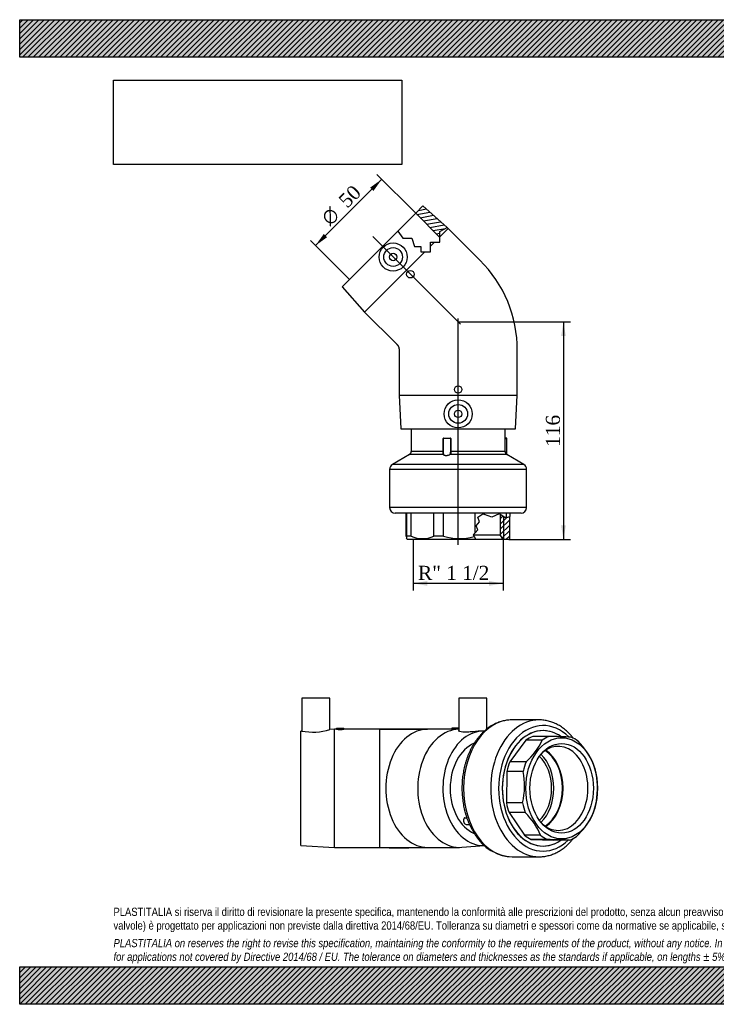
# Model space of a CAD drawing. Header units: millimetres. Extents: x 0 to 742, y 0 to 525.
# Tile 1 of 2: x 0 to 371, y 0 to 525. Entities that reach past the tile are written whole.
import ezdxf
from ezdxf.enums import TextEntityAlignment as Align
from ezdxf.lldxf.tags import DXFTag

# ---------------------------------------------------------------- set-up
doc = ezdxf.new("R2010")
doc.units = ezdxf.units.MM
doc.header["$LTSCALE"] = 2.5
for name, color, linetype in [('Default', 7, 'Continuous'), ('DV3_Default', 7, 'Continuous'), ('GE4P050C', 7, 'Continuous'), ('IOF050C', 7, 'Continuous'), ('PARTE_PE_050', 7, 'Continuous')]:
    doc.layers.add(name, color=color, linetype=linetype)
doc.styles.add('SEACAD_Solid_Edge_ANSI1_Symbols', font='semeca1.ttf')
doc.styles.add('SEACAD_Times_New_Roman', font='times.ttf')
tags = doc.linetypes.add('CENTER2', pattern=[28.575, 19.05, -3.175, 3.175, -3.175]).pattern_tags.tags
tags[10:11] = [DXFTag(74, 4), DXFTag(75, 0), DXFTag(340, '0'), DXFTag(46, 0.0), DXFTag(50, 0.0), DXFTag(44, 0.0), DXFTag(45, 0.0)]
tags[8:9] = [DXFTag(74, 4), DXFTag(75, 0), DXFTag(340, '0'), DXFTag(46, 0.0), DXFTag(50, 0.0), DXFTag(44, 0.0), DXFTag(45, 0.0)]
tags[6:7] = [DXFTag(74, 4), DXFTag(75, 0), DXFTag(340, '0'), DXFTag(46, 0.0), DXFTag(50, 0.0), DXFTag(44, 0.0), DXFTag(45, 0.0)]
tags[4:5] = [DXFTag(74, 4), DXFTag(75, 0), DXFTag(340, '0'), DXFTag(46, 0.0), DXFTag(50, 0.0), DXFTag(44, 0.0), DXFTag(45, 0.0)]
doc.dimstyles.new('ANSImm', dxfattribs={"dimtxt": 7.5, "dimasz": 7.5, "dimexe": 3.75, "dimexo": 0, "dimgap": 1.875, "dimtad": 1, "dimdsep": 46, "dimtxsty": 'SEACAD_Times_New_Roman', "dimblk1": '_SE_FILLED', "dimblk2": '_SE_FILLED', "dimsah": 1, "dimcen": 3.75, "dimazin": 0, "dimtfac": 0.85, "dimtdec": 3, "dimtofl": 0, "dimtmove": 0, "dimatfit": 3, "dimfxl": 1, "dimarcsym": 0})
picture_1 = doc.add_image_def('image1.jpg', size_in_pixel=(4302, 1260))

# ---------------------------------------------------------------- blocks, each defined once
blk = doc.blocks.new('SE')
at = {"layer": 'GE4P050C', "color": 7, "linetype": 'Continuous'}
for p, q in [((165.31, 163.16), (150.31, 163.16)), ((150.31, 163.16), (150.31, 145.69)), ((165.31, 146.52), (165.31, 163.16)), ((248.96, 163.16), (233.96, 163.16)), ((233.96, 163.16), (233.96, 145.95)), ((248.96, 146.75), (248.96, 163.16)), ((168.81, 147.16), (172.81, 147.16)), ((168.81, 147.16), (168.81, 146.66)), ((172.81, 146.66), (172.81, 147.16)), ((233.96, 147.16), (230.27, 147.16)), ((230.27, 147.16), (230.27, 146.63)), ((150.33, 145.69), (149.81, 145.66)), ((149.81, 84.66), (149.81, 145.66)), ((167.81, 146.66), (165.29, 146.52)), ((167.81, 83.66), (167.81, 146.66)), ((168.81, 146.66), (167.81, 146.66)), ((191.81, 146.66), (172.79, 146.66)), ((191.81, 146.66), (191.81, 83.7)), ((191.81, 146.66), (192.3, 146.66)), ((192.3, 146.66), (217.42, 146.66)), ((217.35, 146.66), (215.72, 146.66)), ((230.27, 146.66), (217.42, 146.66)), ((233.96, 146.66), (233.68, 146.66)), ((149.81, 84.66), (167.81, 83.66)), ((235.63, 83.71), (247.68, 84.66)), ((167.81, 83.66), (191.81, 83.66)), ((191.81, 83.66), (192.3, 83.66)), ((192.3, 83.66), (217.42, 83.66)), ((216.34, 83.66), (217.35, 83.66)), ((217.42, 83.66), (234.39, 83.66))]:
    blk.add_line(p, q, dxfattribs=at)
for centre, radius, start, end in [((156.14, 176.24), 31.1, 259.2027, 287.157), ((170.81, 178.1), 31.5, 266.3594, 273.6406), ((210.28, -3962.62), 4109.28, 89.92403, 90.25744), ((202.55, 301.39), 217.96, 267.1757, 272.6148)]:
    blk.add_arc(centre, radius, start, end, dxfattribs=at)
for centre, major_axis, start_param, end_param in [((217.42, 115.16), (0, 31.5), 0, 3.141601), ((234.39, 115.16), (0, 31.5), 0.019258, 3.197177), ((247.12, 115.16), (0, -30.5), 3.11802, 6.283185), ((247.12, 115.16), (0, 25), 0.279779, 2.860355), ((247.12, 115.16), (0, -30.5), 0, 0.024534)]:
    blk.add_ellipse(centre, major_axis=major_axis, ratio=0.707107, start_param=start_param, end_param=end_param, dxfattribs=at)
blk.add_open_spline([(230.85, 146.6), (230.48, 146.6), (230.27, 146.61), (230.27, 146.63)], degree=3, dxfattribs=at)
for points, knots in [([(233.68, 146.66), (233.31, 146.66), (232.79, 146.65), (231.75, 146.61), (231.23, 146.6), (230.85, 146.6)], [0.7501572, 0.7501572, 0.7501572, 0.7501572, 0.875, 0.875, 1, 1, 1, 1]), ([(247.7, 145.66), (247.43, 145.68), (247.12, 145.69), (245.39, 145.69), (243.42, 145.52), (240.48, 145.27), (239.5, 145.19), (237.68, 145.12), (236.85, 145.13), (235.45, 145.24), (234.9, 145.35), (234.15, 145.62), (233.96, 145.79), (233.96, 145.95), (233.96, 145.95), (233.96, 145.95)], [0.0940462, 0.0940462, 0.0940462, 0.0940462, 0.125, 0.125, 0.25, 0.25, 0.3125, 0.3125, 0.375, 0.375, 0.4375, 0.4375, 0.5, 0.5, 0.5001879, 0.5001879, 0.5001879, 0.5001879])]:
    blk.add_open_spline(points, degree=3, knots=knots, dxfattribs=at)
at = {"layer": 'IOF050C', "color": 7, "linetype": 'Continuous'}
for p, q in [((282.11, 142.85), (273.45, 142.85)), ((269.79, 140.84), (261.22, 129.25)), ((278.45, 140.84), (269.79, 140.84)), ((269.88, 129.25), (261.22, 129.25)), ((259.63, 124.17), (259.36, 107.4)), ((268.29, 124.17), (259.63, 124.17)), ((268.02, 107.4), (259.36, 107.4)), ((260.78, 102.23), (268.97, 90.1)), ((269.44, 102.23), (260.78, 102.23)), ((277.64, 90.1), (268.97, 90.1)), ((272.57, 87.86), (284.42, 87.48)), ((281.23, 87.86), (272.57, 87.86)), ((293.09, 87.48), (284.42, 87.48))]:
    blk.add_line(p, q, dxfattribs=at)
for centre, radius, start, end in [((269, -449.92), 592.91, 87.58642, 88.73268), ((245.77, 156.06), 36.06, 311.9699, 335.0282), ((272.33, 114.34), 36.15, 22.3688, 45.724), ((228.73, 116.42), 40.31, 347.0753, 11.0838), ((267.59, 115.17), 40.33, 347.0819, 11.0772), ((243.03, 75.55), 37.55, 22.8097, 45.2831), ((271.4, 117.21), 37.57, 312.4393, 334.5588), ((267.14, -535.42), 623.43, 87.61448, 88.70462)]:
    blk.add_arc(centre, radius, start, end, dxfattribs=at)
for centre, major_axis, start_param, end_param in [((278.94, 115.16), (0, -30.75), 2.678701, 6.283185), ((278.94, 115.16), (0, 28.75), 0.273245, 0.466718), ((287.6, 115.16), (0, 28.75), 0.273245, 0.466718), ((287.6, 115.16), (0, 28.75), 5.771033, 5.964505), ((287, 115.16), (0, -22.42), 0, 3.710518), ((269.04, 115.16), (0, 22), 3.741666, 5.683112), ((273.7, 115.16), (0, -22), 0.416574, 2.725019), ((273.7, 115.16), (0, -22.42), 0.432635, 2.708957), ((278.94, 115.16), (0, 28.75), 1.058644, 1.252116), ((287.6, 115.16), (0, 28.75), 1.058644, 1.252116), ((287.6, 115.16), (0, 28.75), 4.985634, 5.179107), ((278.94, 115.16), (0, -28.75), 4.985634, 5.179107), ((287.6, 115.16), (0, -28.75), 4.985634, 5.179107), ((287.6, 115.16), (0, -28.75), 1.058644, 1.252116), ((287, 115.16), (0, -22.42), 5.71426, 6.283185), ((278.94, 115.16), (0, -28.75), 5.771033, 5.964505), ((287.6, 115.16), (0, -28.75), 5.771033, 5.964505), ((287.6, 115.16), (0, -28.75), 0.273245, 0.466718), ((278.94, 115.16), (0, -30.75), 0, 0.450401)]:
    blk.add_ellipse(centre, major_axis=major_axis, ratio=0.707107, start_param=start_param, end_param=end_param, dxfattribs=at)
for major_axis in [(0, -27), (0, 23.92)]:
    blk.add_ellipse((288.84, 115.16), major_axis=major_axis, ratio=0.707107, dxfattribs=at)
at = {"layer": 'PARTE_PE_050', "color": 7, "linetype": 'Continuous'}
for p, q in [((276.82, 151.66), (262.38, 151.66)), ((238.32, 99.33), (236.96, 99.33)), ((236.97, 99.46), (238.27, 99.46)), ((237.98, 95.95), (239.67, 95.95)), ((262.38, 78.66), (276.82, 78.66))]:
    blk.add_line(p, q, dxfattribs=at)
blk.add_arc((263.39, 102.68), 24.03, 210.8999, 267.5986, dxfattribs=at)
for centre, major_axis, ratio, start_param, end_param in [((262.38, 115.16), (0, -36.5), 0.707107, 3.141593, 6.283185), ((276.82, 115.16), (0, -36.5), 0.707107, 3.141113, 6.283125), ((278.94, 115.16), (0, -33.5), 0.707107, 2.528291, 6.283185), ((278.94, 115.16), (0, 30.75), 0.707107, 0, 3.591994), ((278.94, 115.16), (0, 30.75), 0.707107, 5.821917, 6.283185), ((269.04, 115.16), (0, -20.4), 0.707107, 0.581897, 2.559696), ((237.98, 97.95), (0, 2), 0.707107, 0.806645, 3.141593), ((236.86, 99.24), (-0.0865, -0.0502), 0.448481, 3.30649, 3.799734), ((236.91, 99.4), (0, 0.1), 0.707107, 3.948238, 5.391387), ((278.94, 115.16), (0, -33.5), 0.707107, 0, 0.598166)]:
    blk.add_ellipse(centre, major_axis=major_axis, ratio=ratio, start_param=start_param, end_param=end_param, dxfattribs=at)
for points, knots in [([(262.4, 151.65), (262.22, 151.66), (261.69, 151.66), (260.69, 151.6), (259.5, 151.46), (258.29, 151.25), (257.1, 150.96), (255.92, 150.6), (254.75, 150.17), (253.59, 149.66), (252.46, 149.08), (251.34, 148.44), (250.25, 147.72), (249.18, 146.94), (248.14, 146.09), (247.12, 145.17), (246.14, 144.2), (245.19, 143.16), (244.28, 142.06), (243.41, 140.91), (242.57, 139.71), (241.78, 138.45), (241.03, 137.15), (240.32, 135.8), (239.67, 134.41), (239.05, 132.98), (238.49, 131.51), (237.98, 130.01), (237.51, 128.48), (237.1, 126.93), (236.74, 125.35), (236.43, 123.75), (236.17, 122.13), (235.97, 120.5), (235.82, 118.86), (235.73, 117.21), (235.69, 115.55), (235.7, 113.9), (235.77, 112.25), (235.89, 110.6), (236.07, 108.97), (236.3, 107.34), (236.58, 105.73), (236.92, 104.14), (237.31, 102.57), (237.75, 101.03), (238.24, 99.52), (238.78, 98.03), (239.37, 96.58), (240.01, 95.17), (240.7, 93.8), (241.42, 92.48), (242.14, 91.3), (242.56, 90.65), (242.77, 90.34)], [0, 0, 0, 0, 0.007548, 0.02651, 0.045471, 0.064445, 0.083445, 0.102481, 0.121564, 0.140702, 0.159899, 0.179159, 0.198483, 0.217869, 0.237314, 0.256815, 0.276364, 0.295957, 0.315586, 0.335245, 0.354929, 0.374631, 0.394347, 0.414072, 0.433804, 0.453538, 0.473273, 0.493007, 0.512738, 0.532466, 0.552191, 0.571913, 0.591632, 0.611348, 0.631062, 0.650776, 0.670488, 0.690201, 0.709915, 0.729631, 0.74935, 0.769073, 0.7888, 0.808531, 0.828269, 0.848012, 0.867761, 0.887516, 0.907277, 0.927042, 0.946811, 0.966581, 0.986349, 1, 1, 1, 1]), ([(295.03, 141.9), (294.8, 142.21), (294.25, 142.87), (293.37, 143.87), (292.39, 144.87), (291.38, 145.81), (290.34, 146.69), (289.27, 147.5), (288.17, 148.24), (287.05, 148.91), (285.91, 149.51), (284.75, 150.04), (283.58, 150.5), (282.39, 150.88), (281.19, 151.19), (279.98, 151.42), (278.78, 151.58), (277.7, 151.66), (277.1, 151.66), (276.83, 151.65)], [0.7645069, 0.7645069, 0.7645069, 0.7645069, 0.7762263, 0.7908344, 0.8054228, 0.8199864, 0.8345199, 0.8490183, 0.8634766, 0.8778907, 0.8922572, 0.9065742, 0.9208413, 0.9350598, 0.9492328, 0.9633654, 0.977464, 0.9915366, 1, 1, 1, 1]), ([(236.97, 99.46), (236.93, 99.46), (236.9, 99.45), (236.88, 99.39), (236.89, 99.35), (236.92, 99.31)], [0, 0, 0, 0, 0.5, 0.5, 1, 1, 1, 1]), ([(236.96, 99.33), (236.96, 99.33), (236.95, 99.33), (236.95, 99.33), (236.94, 99.33), (236.94, 99.32), (236.93, 99.32), (236.93, 99.32), (236.93, 99.32), (236.93, 99.31)], [0, 0, 0, 0, 0.1328951, 0.1328951, 0.1328951, 0.3456657, 0.3456657, 0.3456657, 0.3965933, 0.3965933, 0.3965933, 0.3965933]), ([(276.81, 78.67), (277.04, 78.67), (277.61, 78.67), (278.64, 78.74), (279.84, 78.88), (281.05, 79.11), (282.24, 79.4), (283.42, 79.77), (284.59, 80.21), (285.74, 80.73), (286.87, 81.31), (287.99, 81.97), (289.08, 82.69), (290.14, 83.48), (291.18, 84.34), (292.19, 85.26), (293.17, 86.24), (294.11, 87.29), (294.72, 88.03), (295.02, 88.4), (295.02, 88.41)], [0, 0, 0, 0, 0.0070629, 0.0211114, 0.0351605, 0.0492202, 0.0632998, 0.0774075, 0.0915505, 0.1057343, 0.1199628, 0.1342381, 0.1485605, 0.162929, 0.177341, 0.1917933, 0.2062815, 0.220801, 0.2353471, 0.23544, 0.23544, 0.23544, 0.23544])]:
    blk.add_open_spline(points, degree=3, knots=knots, dxfattribs=at)
blk = doc.blocks.new('SE2')
at = {"layer": 'GE4P050C', "linetype": 'Continuous'}
h = blk.add_hatch(dxfattribs=at)
h.set_pattern_fill('LINE', scale=0.62992, angle=10, style=0)
h.paths.add_polyline_path([(223.96, 408.88), (223.96, 409.26), (223.96, 412.02), (227.81, 414.17), (214.93, 425.69), (211.05, 421.8)])
at = {"layer": 'IOF050C', "linetype": 'Continuous'}
h = blk.add_hatch(dxfattribs=at)
h.set_pattern_fill('LINE', scale=0.62992, angle=45, style=0)
h.paths.add_polyline_path([(261.18, 248.32), (261.18, 260.07), (259.35, 259.65), (258.63, 259.48), (256.1, 261.06), (256.1, 250.41), (257.6, 247.82), (260.67, 247.82)])
at = {"layer": 'DV3_Default', "color": 7, "linetype": 'CENTER2'}
for p, q in [((188.13, 409.36), (234.89, 362.59)), ((233.67, 244.97), (233.67, 365.64))]:
    blk.add_line(p, q, dxfattribs=at)
at = {"layer": 'GE4P050C', "color": 7, "linetype": 'Continuous'}
for p, q in [((211.05, 421.8), (214.93, 425.69)), ((214.93, 425.69), (227.81, 414.17)), ((201.46, 412.22), (211.05, 421.8)), ((211.05, 421.8), (223.96, 408.88)), ((201.46, 412.22), (171.8, 382.55)), ((201.46, 412.22), (204.19, 408.54)), ((223.96, 412.02), (227.81, 414.17)), ((228.37, 413.67), (223.96, 409.26)), ((223.96, 409.26), (223.96, 412.02)), ((228.37, 413.67), (227.81, 414.17)), ((245.26, 396.77), (228.37, 413.67)), ((204.19, 408.54), (208.93, 408.54)), ((208.93, 408.54), (210.46, 404.12)), ((218.95, 404.25), (221.03, 406.33)), ((218.95, 404.25), (218.95, 406.33)), ((218.95, 406.33), (221.03, 406.33)), ((221.03, 406.33), (223.96, 406.33)), ((223.96, 406.33), (223.96, 409.26)), ((216, 401.3), (183.82, 369.12)), ((210.46, 404.12), (213.8, 404.12)), ((213.8, 404.12), (213.8, 401.3)), ((213.8, 401.3), (216, 401.3)), ((216, 401.3), (218.95, 401.3)), ((218.95, 401.3), (218.95, 404.25)), ((171.8, 382.55), (183.82, 369.12)), ((183.82, 369.12), (200.79, 352.15)), ((202.17, 348.82), (202.17, 324.82)), ((265.17, 324.82), (265.17, 348.71)), ((202.17, 324.82), (265.17, 324.82)), ((202.17, 324.82), (203.17, 306.82)), ((264.17, 306.82), (265.17, 324.82)), ((203.17, 306.82), (264.17, 306.82))]:
    blk.add_line(p, q, dxfattribs=at)
for centre, radius in [((199.02, 398.46), 7.5), ((199.02, 398.46), 5), ((199.02, 398.46), 2), ((208.22, 389.27), 2), ((233.67, 327.82), 2), ((233.67, 314.82), 7.5), ((233.67, 314.82), 5), ((233.67, 314.82), 2)]:
    blk.add_circle(centre, radius, dxfattribs=at)
blk.add_arc((198.17, 349.11), 67, 359.6523, 45.3477, dxfattribs=at)
blk.add_open_spline([(200.79, 352.15), (200.83, 352.12), (200.87, 352.07), (200.95, 352), (201, 351.95), (201.03, 351.91), (201.05, 351.89), (201.06, 351.88), (201.06, 351.88), (201.06, 351.88), (201.06, 351.88), (201.06, 351.88), (201.06, 351.88), (201.06, 351.88), (201.06, 351.88), (201.06, 351.88), (201.06, 351.89), (201.05, 351.89), (201.05, 351.89), (201.05, 351.89), (201.05, 351.89), (201.05, 351.89), (201.05, 351.89), (201.05, 351.89), (201.05, 351.89), (201.05, 351.89), (201.07, 351.87), (201.11, 351.83), (201.17, 351.76), (201.22, 351.7), (201.28, 351.64), (201.32, 351.58), (201.37, 351.52), (201.44, 351.43), (201.52, 351.31), (201.6, 351.18), (201.67, 351.06), (201.72, 350.96), (201.77, 350.87), (201.81, 350.78), (201.86, 350.66), (201.92, 350.52), (201.98, 350.34), (202.04, 350.15), (202.09, 349.92), (202.14, 349.66), (202.16, 349.43), (202.17, 349.27), (202.17, 349.2), (202.17, 349.19), (202.17, 349.18), (202.17, 349.18), (202.17, 349.18), (202.17, 349.18), (202.17, 349.18), (202.17, 349.18), (202.17, 349.18), (202.17, 349.18), (202.17, 349.18), (202.17, 349.19), (202.17, 349.2), (202.17, 349.2), (202.17, 349.2), (202.17, 349.2), (202.17, 349.2), (202.17, 349.2), (202.17, 349.2), (202.17, 349.2), (202.17, 349.2), (202.17, 349.2), (202.17, 349.2), (202.17, 349.2), (202.17, 349.2), (202.17, 349.18), (202.17, 349.13), (202.17, 349.05), (202.17, 348.94), (202.17, 348.87), (202.17, 348.82)], degree=3, knots=[0, 0, 0, 0, 0.033162, 0.058973, 0.077499, 0.089434, 0.096644, 0.098534, 0.099053, 0.0992, 0.09924, 0.099252, 0.099258, 0.09926, 0.09928, 0.09937, 0.10101, 0.102567, 0.103689, 0.103988, 0.104072, 0.104097, 0.104112, 0.104115, 0.10416, 0.104378, 0.105319, 0.128198, 0.150889, 0.17279, 0.193923, 0.214303, 0.233944, 0.252858, 0.301181, 0.344082, 0.377737, 0.407006, 0.431887, 0.455536, 0.489719, 0.530578, 0.578112, 0.632321, 0.693205, 0.760762, 0.834992, 0.874615, 0.884658, 0.8895, 0.890195, 0.890614, 0.890713, 0.890733, 0.890734, 0.890741, 0.890794, 0.890939, 0.892425, 0.895514, 0.897646, 0.898315, 0.898465, 0.898483, 0.898494, 0.898496, 0.898497, 0.898497, 0.898499, 0.898502, 0.898535, 0.898819, 0.899631, 0.902743, 0.914949, 0.935183, 0.963512, 1, 1, 1, 1], dxfattribs=at)
at = {"layer": 'IOF050C', "color": 7, "linetype": 'Continuous'}
for p, q in [((205.99, 249.57), (205.99, 261.82)), ((206.37, 249.57), (206.37, 261.82)), ((208.61, 249.57), (208.61, 261.82)), ((220.74, 249.57), (220.74, 261.82)), ((225.91, 249.57), (225.91, 261.82)), ((242.68, 251.42), (242.68, 261.82)), ((243.32, 255.2), (245.01, 257.25)), ((244.17, 259.76), (246.83, 261.44)), ((245.01, 257.25), (244.17, 259.76)), ((246.83, 261.44), (247.76, 261.12)), ((247.76, 261.12), (247.76, 261.82)), ((251.66, 259.76), (247.76, 261.12)), ((255.48, 261.44), (251.66, 259.76)), ((258.63, 259.48), (255.48, 261.44)), ((256.1, 261.06), (256.1, 250.41)), ((257.97, 247.82), (257.97, 259.89)), ((259.35, 259.65), (258.63, 259.48)), ((259.35, 259.65), (259.35, 261.82)), ((259.35, 259.65), (261.36, 260.11)), ((261.18, 248.32), (261.18, 260.07)), ((261.36, 260.11), (261.36, 261.82)), ((242.68, 251.42), (244.2, 253.08)), ((244.2, 253.08), (243.32, 255.2)), ((206.17, 248.32), (206.67, 247.82)), ((208.61, 249.57), (206.37, 249.57)), ((243.07, 247.82), (206.67, 247.82)), ((225.91, 249.57), (220.74, 249.57)), ((242.68, 251.42), (241.63, 250.27)), ((241.63, 250.27), (242.14, 249.41)), ((241.76, 250.41), (256.1, 250.41)), ((242.14, 249.41), (243.07, 247.82)), ((257.6, 247.82), (243.07, 247.82)), ((257.6, 247.82), (256.1, 250.41)), ((260.67, 247.82), (257.6, 247.82)), ((260.67, 247.82), (261.18, 248.32))]:
    blk.add_line(p, q, dxfattribs=at)
for centre, radius, start, end in [((214.67, 263.64), 15.33, 246.6991, 293.3009), ((234.29, 277.05), 28.73, 253.0549, 285.8576)]:
    blk.add_arc(centre, radius, start, end, dxfattribs=at)
blk.add_open_spline([(205.99, 249.57), (206.05, 248.77), (206.11, 248.32), (206.21, 248.31), (206.24, 248.43), (206.31, 248.86), (206.34, 249.17), (206.37, 249.57)], degree=3, knots=[0, 0, 0, 0, 0.5, 0.5, 0.75, 0.75, 1, 1, 1, 1], dxfattribs=at)
at = {"layer": 'PARTE_PE_050', "color": 7, "linetype": 'Continuous'}
for p, q in [((208.67, 306.82), (208.67, 294.82)), ((258.67, 294.82), (258.67, 306.82)), ((225.77, 301.72), (225.74, 301.72)), ((225.74, 294.82), (225.74, 301.72)), ((229.69, 301.72), (225.77, 301.72)), ((225.77, 301.72), (225.77, 293.65)), ((225.87, 301.82), (229.59, 301.82)), ((225.93, 301.92), (229.6, 301.92)), ((229.69, 294.82), (229.69, 301.72)), ((229.8, 301.72), (229.69, 301.72)), ((229.8, 301.72), (229.8, 294.82)), ((259.49, 301.82), (258.67, 301.82)), ((258.67, 301.72), (259.59, 301.72)), ((259.59, 293.13), (259.59, 301.72)), ((225.74, 294.82), (208.67, 294.82)), ((225.77, 294.82), (225.74, 294.82)), ((229.8, 294.82), (229.69, 294.82)), ((258.67, 294.82), (229.8, 294.82)), ((207.68, 293.09), (198.66, 287.82)), ((225.77, 293.09), (207.68, 293.09)), ((259.66, 293.09), (229.29, 293.09)), ((268.69, 287.82), (259.66, 293.09)), ((270.17, 285.23), (197.17, 285.23)), ((197.17, 285.23), (197.17, 264.82)), ((268.69, 287.82), (198.66, 287.82)), ((270.17, 264.82), (270.17, 285.23)), ((270.17, 264.82), (197.17, 264.82)), ((267.17, 261.82), (200.17, 261.82))]:
    blk.add_line(p, q, dxfattribs=at)
for centre, radius, start, end in [((225.94, 301.72), 0.195, 91.3491, 181.3543), ((225.87, 301.72), 0.1, 90, 180), ((229.59, 301.71), 0.102, 0.8735, 90.8886), ((229.6, 301.72), 0.199, 359.7698, 89.7559), ((259.49, 301.72), 0.1, 0, 90), ((206.67, 294.82), 2, 300.3034, 0), ((260.67, 294.82), 2, 180, 239.6966), ((200.17, 285.23), 3, 120.3034, 180), ((267.17, 285.23), 3, 0, 59.6966), ((200.17, 264.82), 3, 180, 270), ((267.17, 264.82), 3, 270, 0)]:
    blk.add_arc(centre, radius, start, end, dxfattribs=at)
for centre, major_axis, ratio, start_param, end_param in [((225.9, 301.92), (0, -0.1), 0.309558, 0, 1.570796), ((229.59, 301.92), (0, -0.1), 0.162709, 0, 1.570796), ((225.76, 293.18), (-0.0861, -0.0508), 0.863094, 1.25913, 2.541968), ((229.28, 293.18), (0.0571, -0.0821), 0.648199, 4.288604, 5.571442)]:
    blk.add_ellipse(centre, major_axis=major_axis, ratio=ratio, start_param=start_param, end_param=end_param, dxfattribs=at)
for points, knots in [([(225.77, 293.09), (225.69, 293.25), (225.69, 293.5), (225.72, 294.1), (225.74, 294.46), (225.74, 294.82)], [0, 0, 0, 0, 0.5, 0.5, 1, 1, 1, 1]), ([(229.21, 293.18), (229.42, 293.33), (229.54, 293.57), (229.67, 294.15), (229.69, 294.48), (229.69, 294.82)], [0, 0, 0, 0, 0.5, 0.5, 1, 1, 1, 1]), ([(229.8, 294.82), (229.8, 294.46), (229.78, 294.1), (229.64, 293.49), (229.51, 293.25), (229.29, 293.09)], [0, 0, 0, 0, 0.5, 0.5, 1, 1, 1, 1]), ([(229.29, 293.09), (229.05, 292.92), (228.75, 292.78), (228.04, 292.57), (227.65, 292.52), (226.91, 292.52), (226.57, 292.58), (226.05, 292.78), (225.87, 292.92), (225.77, 293.09)], [0, 0, 0, 0, 0.25, 0.25, 0.5, 0.5, 0.75, 0.75, 1, 1, 1, 1]), ([(225.85, 293.18), (225.95, 293.01), (226.12, 292.87), (226.61, 292.66), (226.94, 292.6), (227.65, 292.6), (228.02, 292.66), (228.69, 292.87), (228.98, 293.01), (229.21, 293.18)], [0, 0, 0, 0, 0.25, 0.25, 0.5, 0.5, 0.75, 0.75, 1, 1, 1, 1])]:
    blk.add_open_spline(points, degree=3, knots=knots, dxfattribs=at)
for points in [[(225.77, 293.65), (225.77, 293.59), (225.77, 293.54), (225.78, 293.49)], [(225.78, 293.49), (225.79, 293.36), (225.81, 293.26), (225.85, 293.18)]]:
    blk.add_open_spline(points, degree=3, dxfattribs=at)
blk = doc.blocks.new('GDimGGroup')
at = {"layer": 'Default', "linetype": 'Continuous'}
for points in [[(217.25, 223.17), (217.25, 225.67), (209.75, 224.42)], [(250.1, 223.17), (257.6, 224.42), (250.1, 225.67)]]:
    blk.add_hatch(color=7, dxfattribs=at).paths.add_polyline_path(points)
at = {"layer": 'Default', "color": 7, "linetype": 'Continuous'}
for p, q in [((209.75, 247.82), (209.75, 220.67)), ((257.6, 247.82), (257.6, 220.67)), ((257.6, 224.42), (209.75, 224.42))]:
    blk.add_line(p, q, dxfattribs=at)
at = {"layer": 'Default', "color": 7, "linetype": 'Continuous', "style": 'SEACAD_Times_New_Roman'}
blk.add_text('R" 1 1/2', height=7.5, dxfattribs=at).set_placement((212.3, 233.8), align=Align.TOP_LEFT)
blk = doc.blocks.new('GDimGGroup1')
at = {"layer": 'Default', "linetype": 'Continuous'}
for points in [[(186.76, 435.47), (188.53, 433.71), (192.95, 439.89)], [(162.02, 410.72), (157.6, 404.54), (163.78, 408.96)]]:
    blk.add_hatch(color=7, dxfattribs=at).paths.add_polyline_path(points)
at = {"layer": 'Default', "color": 7, "linetype": 'Continuous'}
for p, q in [((211.05, 421.8), (190.3, 442.54)), ((192.95, 439.89), (157.6, 404.54)), ((175.69, 386.44), (154.94, 407.19))]:
    blk.add_line(p, q, dxfattribs=at)
for s, style, p in [('50', 'SEACAD_Times_New_Roman', (169.24, 429.44)), ('O', 'SEACAD_Solid_Edge_ANSI1_Symbols', (160.01, 420.21))]:
    blk.add_text(s, height=7.5, rotation=45, dxfattribs=dict(at, style=style)).set_placement(p, align=Align.TOP_LEFT)
blk = doc.blocks.new('DMBLK43')
at = {"layer": 'Default', "linetype": 'Continuous'}
for points in [[(291.04, 356.32), (289.79, 363.82), (288.54, 356.32)], [(291.04, 255.32), (288.54, 255.32), (289.79, 247.82)]]:
    blk.add_hatch(color=7, dxfattribs=at).paths.add_polyline_path(points)
at = {"layer": 'Default', "color": 7, "linetype": 'Continuous'}
for p, q in [((233.67, 363.82), (293.54, 363.82)), ((289.79, 363.82), (289.79, 247.82)), ((260.67, 247.82), (293.54, 247.82))]:
    blk.add_line(p, q, dxfattribs=at)
at = {"layer": 'Default', "color": 7, "linetype": 'Continuous', "style": 'SEACAD_Times_New_Roman'}
blk.add_text('116', height=7.5, rotation=90, dxfattribs=at).set_placement((280.42, 297.29), align=Align.TOP_LEFT)
blk = doc.blocks.new('_SE_FILLED')
at = {"color": 0}
blk.add_line((0, 0), (-1, 0), dxfattribs=at)
blk.add_solid([(0, 0), (-1, -0.1665), (-1, 0.1665), (0, 0)], dxfattribs=at)

msp = doc.modelspace()

# ---------------------------------------------------------------- hatches: boundary and pattern name
at = {"layer": 'Default', "linetype": 'Continuous'}
h = msp.add_hatch(dxfattribs=at)
h.set_pattern_fill('LINE', scale=0.62992, angle=45, style=0)
h.paths.add_polyline_path([(742.5, 505), (742.5, 525), (0, 525), (0, 505)])
for points in [[(742.5, 505), (742.5, 525), (0, 525), (0, 505)], [(742.5, 0), (742.5, 20), (0, 20), (0, 0)]]:
    msp.add_hatch(color=7, dxfattribs=at).paths.add_polyline_path(points)
h = msp.add_hatch(dxfattribs=at)
h.set_pattern_fill('LINE', scale=0.62992, angle=45, style=0)
h.paths.add_polyline_path([(742.5, 0), (742.5, 20), (0, 20), (0, 0)])

# ---------------------------------------------------------------- linework, layer by layer
at = {"layer": 'Default', "color": 7, "linetype": 'Continuous'}
for p, q in [((0, 525), (742.5, 525)), ((0, 505), (0, 525)), ((742.5, 505), (0, 505)), ((0, 20), (742.5, 20)), ((0, 0), (0, 20)), ((742.5, 0), (0, 0))]:
    msp.add_line(p, q, dxfattribs=at)

# ---------------------------------------------------------------- block references
at = {"layer": 'Default'}
for name in ['GDimGGroup1', 'SE2', 'GDimGGroup', 'SE']:
    msp.add_blockref(name, (0, 0), dxfattribs=at)

# ---------------------------------------------------------------- texts
at = {"layer": 'Default', "insert": (50, 51.506), "char_height": 4.375, "width": 642.5, "attachment_point": 1}
msp.add_mtext("{\\fArial Narrow|b0||i0||c0|p34;\\C7;\\H4.375;\\W1.;PLASTITALIA si riserva il diritto di revisionare la presente specifica, mantenendo la conformità alle prescrizioni del prodotto, senza alcun preavviso. In caso di assegnazione d'ordine si riserva di compiere una più dettagliata analisi tecnico/qualitativa. Il presente prodotto (ad esclusione delle \\P}{\\fArial Narrow|b0||i0||c0|p34;\\C7;\\H4.375;\\W1.;valvole) è progettato per applicazioni non previste dalla direttiva 2014/68/EU. Tolleranza su diametri e spessori come da normative se applicabile, su lunghezze ±5%, su angoli ±2°, se non diversamente specificato.\\P}{\\fArial Narrow|b0||i0||c0|p34;\\C7;\\H1.25;\\W1.;   \\P}{\\fArial Narrow|b0||i1||c0|p34;\\C7;\\H4.375;\\W1.;PLASTITALIA on reserves the right to revise this specification, maintaining the conformity to the requirements of the product, without any notice. In case of assignation of order on will reserve to make a more detailed analysis technical/qualitative. This product (excluding valves) is designed \\P}{\\fArial Narrow|b0||i1||c0|p34;\\C7;\\H4.375;\\W1.;for applications not covered by Directive 2014/68 / EU. The tolerance on diameters and thicknesses as the standards if applicable, on lengths ± 5%, on angles ± 2 °, unless otherwise indicated.\\P}", dxfattribs=at)

# ---------------------------------------------------------------- dimensions: what is measured, and where the dimension line sits
at = {"layer": 'Default', "color": 7, "linetype": 'Continuous'}
dim = msp.add_linear_dim(base=(289.792, 247.816), p1=(233.673, 363.816), p2=(260.673, 247.816), angle=90, text='\\A1;<>', dimstyle='ANSImm', dxfattribs=at)
dim.commit()
dim.dimension.update_dxf_attribs({"geometry": 'DMBLK43', "text_midpoint": (289.792, 305.816), "dimtype": 160})

# ---------------------------------------------------------------- pictures from other files: only their frames are drawn
image = msp.add_image(picture_1, insert=(50, 447.758), size_in_units=(153.643, 45))
image.dxf.flags = 7

doc.saveas('drawing.dxf')
